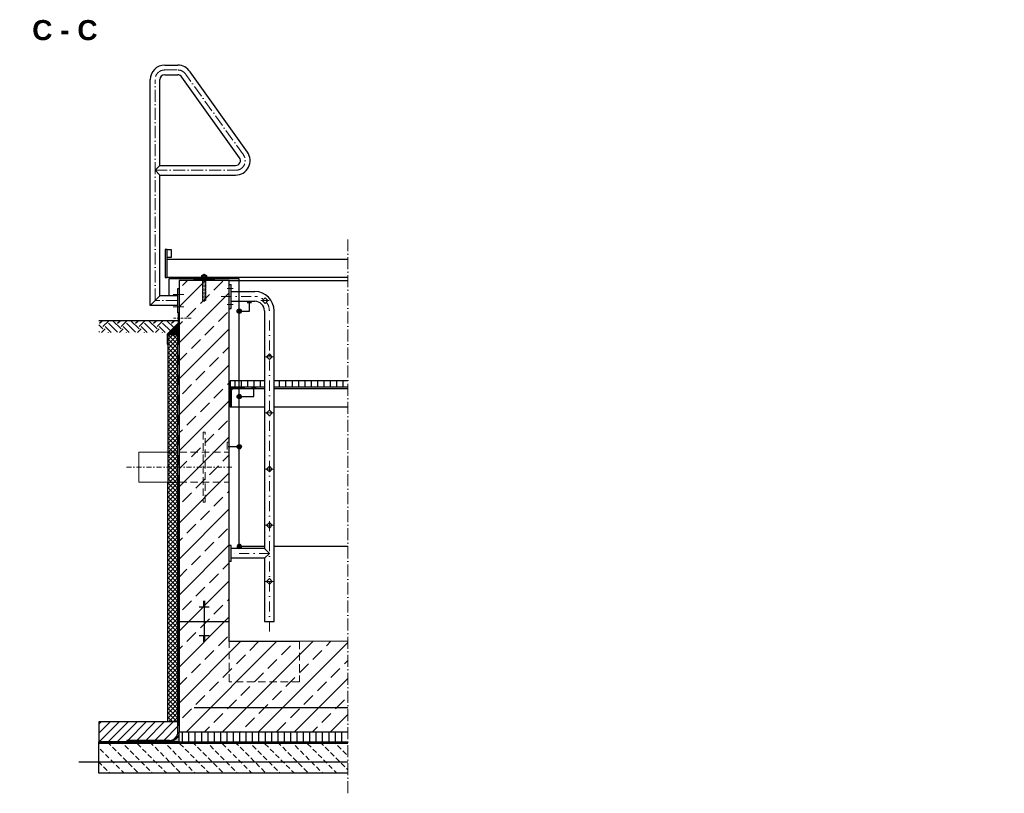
# Model space of a CAD drawing. Header units: millimetres. Extents: x -61498 to 2601997, y -16110 to 22287.
# Tile 14 of 27: x 12090 to 17000, y -410 to 3446. Entities that reach past the tile are written whole.
import ezdxf

# ---------------------------------------------------------------- set-up
doc = ezdxf.new("R2010")
doc.units = ezdxf.units.MM
for name, pattern in [('ACAD_ISO10W100', [18, 12, -3, 0, -3]), ('JIS_02_1.0', [2, 1, -1]), ('STRICHPUNKT2', [0.5, 0.25, -0.125, 0, -0.125]), ('VERDECKT2', [0.1875, 0.125, -0.0625])]:
    doc.linetypes.add(name, pattern=pattern)
for name, color, linetype, lineweight in [('Beschriftung', 7, 'Continuous', 9), ('P-DABDICHTUNG', 7, 'Continuous', 18), ('P-ES-MD', 1, 'VERDECKT2', 18), ('P-SSLEIX', 7, 'STRICHPUNKT2', 18), ('verz. Bandstahl 30x3_5mm auf Putz', 1, 'GRENZE1', 35), ('verz. Bandstahl 30x3_5mm im Beton', 5, 'GRENZE1', 35)]:
    doc.layers.add(name, color=color, linetype=linetype, lineweight=lineweight)
doc.styles.add('LBB3.5M1000', font='isocp.shx', dxfattribs={"height": 3.5})
doc.linetypes.add('GRENZE1', pattern='A,6.35,-2.54,[133,ltypeshp.shx,S=2.54,R=0,X=-2.54,Y=0],-2.54,25.4', length=36.83)

msp = doc.modelspace()

# ---------------------------------------------------------------- hatches: boundary and pattern name
at = {"lineweight": 0}
h = msp.add_hatch(dxfattribs=at)
h.set_pattern_fill('ANSI33', color=256, scale=20)
h.set_pattern_definition([(45, (14584.8, 1020.52), (-89.8026, 89.8026), []), (45, (14674.6, 1020.52), (-89.8026, 89.8026), [63.5, -31.75])])
h.paths.add_polyline_path([(13726.05, -104.477), (13726.05, 348.361), (13484.802, 345.523), (13134.802, 345.523), (13134.802, 2145.523), (12884.802, 2145.523), (12884.802, -104.477)])
h = msp.add_hatch()
h.set_pattern_fill('EARTH', color=256, scale=10, angle=45)
h.set_pattern_definition([(45, (12684.8, 1916.385), (7e-15, 89.803), [63.5, -63.5]), (45, (12667.964, 1933.22), (7e-15, 89.803), [63.5, -63.5]), (45, (12651.126, 1950.06), (7e-15, 89.803), [63.5, -63.5]), (135, (12651.126, 1961.286), (-89.803, 7e-15), [63.5, -63.5]), (135, (12667.964, 1978.124), (-89.803, 7e-15), [63.5, -63.5]), (135, (12684.8, 1994.96), (-89.803, 7e-15), [63.5, -63.5])])
h.paths.add_polyline_path([(12833.435, 1887.247), (12879.957, 1933.77), (12879.957, 1945.523), (12484.802, 1945.523), (12484.802, 1887.247)])
at = {"lineweight": 5}
h = msp.add_hatch(dxfattribs=at)
h.set_pattern_fill('ANSI36', color=256, angle=90)
h.set_pattern_definition([(135, (12856.802, 1903.712), (-6.17393, 1.6838), [7.9375, -1.5875, 0, -1.5875])])
h.paths.add_polyline_path([(12884.802, 1931.712), (12828.802, 1875.712), (12878.802, 1875.712), (12884.802, 1875.712)])
h = msp.add_hatch(dxfattribs=at)
h.set_pattern_fill('ANSI37', color=256, scale=5)
h.set_pattern_definition([(45, (12853.802, 1628.273), (-11.22532, 11.22532), []), (135, (12853.802, 1628.273), (-11.22532, -11.22532), [])])
h.paths.add_polyline_path([(12878.802, 1875.712), (12828.802, 1875.712), (12828.802, -54.477), (12878.802, -54.477)])
h = msp.add_hatch()
h.set_pattern_fill('ANSI31', color=256, scale=10, angle=45)
h.set_pattern_definition([(90, (-71100.71, 39965.3), (-31.75, 5e-15), [])])
h.paths.add_polyline_path([(13310.652, 1615.523), (13310.652, 1645.523), (13139.802, 1645.523), (13139.802, 1615.523)])
h.paths.add_polyline_path([(13726.05, 1615.523), (13726.05, 1645.523), (13358.952, 1645.523), (13358.952, 1615.523)])
at = {"lineweight": 9}
h = msp.add_hatch(dxfattribs=at)
h.set_pattern_fill('ANSI31', color=256)
h.set_pattern_definition([(45, (-71100.7104, 39965.3005), (-2.24506403, 2.24506403), [])])
edge = h.paths.add_edge_path()
edge.add_line((13134.802, 1515.523), (13134.802, 1615.523))
edge.add_line((13134.802, 1615.523), (13209.802, 1615.523))
edge.add_line((13209.802, 1615.523), (13209.802, 1610.523))
edge.add_arc((13204.802, 1610.523), 5, -90, 0, ccw=False)
edge.add_line((13204.802, 1605.523), (13154.802, 1605.523))
edge.add_arc((13154.802, 1595.523), 10, 90, 180)
edge.add_line((13144.802, 1595.523), (13144.802, 1520.523))
edge.add_arc((13139.802, 1520.523), 5, -90, 0, ccw=False)
edge.add_line((13139.802, 1515.523), (13134.802, 1515.523))
h = msp.add_hatch()
h.set_pattern_fill('ANSI31', color=256, scale=10)
h.set_pattern_definition([(45, (16487.802, -104.477), (-22.45064, 22.45064), [])])
edge = h.paths.add_edge_path()
edge.add_line((12624.427, -146.833), (12624.427, -154.477))
edge.add_line((12624.427, -154.477), (12484.802, -154.477))
edge.add_line((12484.802, -154.477), (12484.802, -54.477))
edge.add_line((12484.802, -54.477), (12878.802, -54.477))
edge.add_line((12878.802, -54.477), (12878.802, -104.477))
edge.add_arc((12836.446, -104.477), 42.356, 270, 360, ccw=False)
edge.add_line((12836.446, -146.833), (12624.427, -146.833))
at = {"lineweight": 0}
h = msp.add_hatch(dxfattribs=at)
h.set_pattern_fill('AR-CONC', color=256, scale=0.48356)
h.set_pattern_definition([(50, (16366.9742, -129.4772), (3.4683817, -0.303444), [0.36267, -3.989368]), (355, (16366.9742, -129.4772), (-0.6709456, 3.6372986), [0.290136, -3.1914945]), (100.45144, (16367.2632, -129.5025), (2.797436, 3.3338545), [0.308222, -3.3904412]), (46.1842, (16366.974, -128.51), (5.16075, -0.8003847), [0.544005, -5.984052]), (96.63564, (16367.4043, -128.577), (4.519649, 4.710446), [0.462333, -5.085665]), (351.18416, (16366.974, -128.51), (4.519649, 4.710446), [0.435204, -4.787242]), (21, (16367.4578, -128.752), (2.8864024, -1.946903), [0.36267, -3.989368]), (326, (16367.4578, -128.752), (1.176575, 3.506534), [0.290136, -3.1914945]), (71.45144, (16367.6983, -128.914), (4.0629775, 1.559631), [0.308222, -3.3904412]), (37.5, (16366.9742, -129.4772), (0.05880017, 1.6097408), [0, -3.1528098, 0, -3.2398505, 0, -3.2035835]), (7.5, (16366.9742, -129.4772), (1.2720985, 1.9072164), [0, -1.8471984, 0, -3.0802758, 0, -1.2209884]), (327.5, (16365.8959, -129.4772), (2.5813506, -0.1090663), [0, -1.2088994, 0, -3.7717663, 0, -5.0048437]), (317.5, (16365.4123, -129.4772), (2.8200537, 0.4840674), [0, -1.5715693, 0, -2.5048397, 0, -3.5541644])])
edge = h.paths.add_edge_path()
edge.add_line((12810.503, -154.477), (12836.446, -152.833))
edge.add_arc((12836.446, -104.477), 48.356, 270, 360)
edge.add_line((12884.802, -104.477), (12884.802, -154.477))
edge.add_line((12884.802, -154.477), (12810.503, -154.477))
h = msp.add_hatch()
h.set_pattern_fill('ANSI31', color=256, scale=10, angle=45)
h.set_pattern_definition([(90, (14584.802, -129.477), (-31.75, 5e-15), [])])
h.paths.add_polyline_path([(12884.802, -104.477), (13726.05, -104.477), (13726.05, -154.477), (12884.802, -154.477)])
h = msp.add_hatch(dxfattribs=at)
h.set_pattern_fill('BETON_UNBEWEHRT', color=256, scale=200, angle=90, pattern_type=2)
h.set_pattern_definition([(135, (7496.93, -75.12), (-35.35534, -35.35534), [25, -12.5])])
h.paths.add_polyline_path([(13726.05, -310.477), (13726.05, -160.477), (12484.802, -160.477), (12484.802, -310.477)])
at = {"layer": 'P-DABDICHTUNG'}
h = msp.add_hatch(dxfattribs=at)
h.set_pattern_fill('PLAST', scale=6, angle=90, style=0)
h.set_pattern_definition([(90, (1658.7167, -1454.0447), (-1.5, 9e-17), []), (90, (1658.5292, -1454.0447), (-1.5, 9e-17), []), (90, (1658.3417, -1454.0447), (-1.5, 9e-17), [])])
h.paths.add_polyline_path([(12624.427, -154.477), (12624.427, -152.833), (12683.934, -152.833), (12683.934, -154.477)])
at = {"layer": 'verz. Bandstahl 30x3_5mm auf Putz', "lineweight": -3, "ltscale": 2.5}
h = msp.add_hatch(color=256, dxfattribs=at)
h.dxf.hatch_style = 1
edge = h.paths.add_edge_path()
edge.add_arc((13184.802, 1993.163), 10.718, -540, -180)
h = msp.add_hatch(color=256, dxfattribs=at)
h.dxf.hatch_style = 1
edge = h.paths.add_edge_path()
edge.add_arc((13184.802, 1567.626), 10.718, -540, -180)
h = msp.add_hatch(color=256, dxfattribs=at)
h.dxf.hatch_style = 1
edge = h.paths.add_edge_path()
edge.add_arc((13184.802, 1317.291), 10.718, -540, -180)
at = {"layer": 'verz. Bandstahl 30x3_5mm auf Putz'}
h = msp.add_hatch(color=256, dxfattribs=at)
h.dxf.hatch_style = 1
h.paths.add_polyline_path([(13195.52, 820.098), (13184.802, 820.098), (13184.802, 830.815, 0.88926571), (13182.315, 809.673), (13187.289, 809.673, 0.34717256)])
h = msp.add_hatch(color=256, dxfattribs=at)
h.dxf.hatch_style = 1
h.paths.add_polyline_path([(13184.802, 830.815), (13184.802, 820.098), (13195.52, 820.098, 0.41421356)], flags=17)

# ---------------------------------------------------------------- linework, layer by layer
for p, q in [((12813.102, 3219.83), (12877.821, 3219.83)), ((12740.652, 2021.373), (12740.652, 3147.38)), ((12788.952, 2719.673), (12788.952, 3147.38)), ((12813.102, 3171.53), (12877.821, 3171.53)), ((13186.142, 2757.876), (12898.346, 3160.105)), ((13225.414, 2785.994), (12939.396, 3185.557)), ((12788.952, 2719.673), (12764.802, 2695.523)), ((12788.952, 2719.673), (13166.502, 2719.673)), ((12764.802, 2695.523), (12788.952, 2671.373)), ((12788.952, 2671.373), (13166.502, 2671.373)), ((12788.952, 2069.673), (12788.952, 2671.373)), ((13726.05, 2250.523), (12824.802, 2250.523)), ((13726.05, 2160.523), (12824.802, 2160.523)), ((12959.802, 2150.523), (12959.802, 2160.523)), ((13059.802, 2160.523), (13059.802, 2150.523)), ((13134.802, 2145.523), (12884.802, 2145.523)), ((12884.802, 2145.523), (12884.802, -104.477)), ((12959.802, 2150.523), (12954.802, 2145.523)), ((13059.802, 2150.523), (12959.802, 2150.523)), ((13059.802, 2150.523), (13064.802, 2145.523)), ((13134.802, 345.523), (13134.802, 2145.523)), ((13134.802, 2145.523), (13726.05, 2145.523)), ((13134.802, 2126.743), (13144.802, 2126.743)), ((13144.802, 2006.743), (13144.802, 2126.743)), ((12788.952, 2069.673), (12740.652, 2021.373)), ((12878.802, 2069.673), (12788.952, 2069.673)), ((13144.802, 2090.893), (13262.352, 2090.893)), ((12878.802, 2021.373), (12740.652, 2021.373)), ((13144.802, 2042.593), (13262.352, 2042.593)), ((13299.442, 2045.523), (13313.582, 2059.663)), ((13313.582, 2031.383), (13299.442, 2045.523)), ((13327.722, 2045.523), (13313.582, 2059.663)), ((13313.582, 2031.383), (13327.722, 2045.523)), ((13134.802, 2006.743), (13144.802, 2006.743)), ((13310.652, 1994.293), (13310.652, 809.673)), ((13358.952, 445.523), (13358.952, 1994.293)), ((12879.957, 1945.523), (12484.802, 1945.523)), ((12828.802, 1875.712), (12884.802, 1931.712)), ((12878.802, -104.477), (12878.802, 1875.712)), ((12878.802, 1875.712), (12884.802, 1875.712)), ((12878.802, 1875.712), (12884.802, 1875.712)), ((13320.662, 1765.523), (13334.802, 1779.663)), ((13348.942, 1765.523), (13334.802, 1779.663)), ((13334.802, 1751.383), (13320.662, 1765.523)), ((13334.802, 1751.383), (13348.942, 1765.523)), ((13310.652, 1605.523), (13204.802, 1605.523)), ((13726.05, 1605.523), (13358.952, 1605.523)), ((13139.802, 1515.523), (13310.652, 1515.523)), ((13320.662, 1485.523), (13334.802, 1499.663)), ((13334.802, 1471.383), (13320.662, 1485.523)), ((13348.942, 1485.523), (13334.802, 1499.663)), ((13334.802, 1471.383), (13348.942, 1485.523)), ((13358.952, 1515.523), (13726.05, 1515.523)), ((13320.662, 1205.523), (13334.802, 1219.663)), ((13334.802, 1191.383), (13320.662, 1205.523)), ((13348.942, 1205.523), (13334.802, 1219.663)), ((13334.802, 1191.383), (13348.942, 1205.523)), ((13320.662, 925.523), (13334.802, 939.663)), ((13348.942, 925.523), (13334.802, 939.663)), ((13334.802, 911.383), (13320.662, 925.523)), ((13334.802, 911.383), (13348.942, 925.523)), ((13144.802, 825.523), (13134.802, 825.523)), ((13144.802, 745.523), (13144.802, 825.523)), ((13310.652, 809.673), (13144.802, 809.673)), ((13310.652, 809.673), (13334.802, 785.523)), ((13144.802, 745.523), (13134.802, 745.523)), ((13310.652, 761.373), (13144.802, 761.373)), ((13334.802, 785.523), (13310.652, 761.373)), ((13310.652, 761.373), (13310.652, 445.523)), ((13320.662, 645.523), (13334.802, 659.663)), ((13334.802, 631.383), (13320.662, 645.523)), ((13348.942, 645.523), (13334.802, 659.663)), ((13334.802, 631.383), (13348.942, 645.523)), ((13014.802, 545.176), (13004.802, 545.176)), ((13014.802, 541.656), (13004.802, 541.656)), ((13009.802, 545.523), (13009.802, 445.523)), ((13034.802, 517.017), (12984.802, 517.017)), ((13014.802, 538.136), (13004.802, 538.136)), ((13014.802, 534.616), (13004.802, 534.616)), ((13014.802, 531.096), (13004.802, 531.096)), ((13014.802, 527.577), (13004.802, 527.577)), ((13014.802, 524.057), (13004.802, 524.057)), ((13014.802, 520.537), (13004.802, 520.537)), ((12884.802, 445.523), (13134.802, 445.523)), ((13009.802, 445.523), (13009.802, 345.523)), ((13310.652, 445.523), (13358.952, 445.523)), ((13034.802, 374.029), (12984.802, 374.029)), ((13014.802, 370.509), (13004.802, 370.509)), ((13014.802, 366.989), (13004.802, 366.989)), ((13014.802, 363.469), (13004.802, 363.469)), ((13014.802, 359.949), (13004.802, 359.949)), ((13014.802, 356.429), (13004.802, 356.429)), ((13014.802, 352.909), (13004.802, 352.909)), ((13014.802, 349.389), (13004.802, 349.389)), ((13014.802, 345.87), (13004.802, 345.87)), ((13484.802, 345.523), (13134.802, 345.523)), ((13726.05, 348.361), (13484.802, 345.523)), ((12878.802, -54.477), (12484.802, -54.477)), ((12484.802, -54.477), (12484.802, -160.477)), ((12878.802, -104.477), (12878.802, -54.477)), ((12624.427, -146.833), (12624.427, -154.477)), ((12836.446, -146.833), (12624.427, -146.833)), ((12884.802, -154.477), (12484.802, -154.477)), ((12484.802, -160.477), (12484.802, -154.477)), ((12884.802, -154.477), (12484.802, -154.477)), ((12878.802, -154.477), (12484.802, -154.477)), ((12878.802, -154.477), (12484.802, -154.477)), ((12484.802, -154.477), (12884.802, -154.477)), ((12836.446, -152.833), (12624.427, -152.833)), ((12884.802, -154.477), (13726.05, -154.477))]:
    msp.add_line(p, q)
at = {"linetype": 'ACAD_ISO10W100', "lineweight": 18, "ltscale": 5}
for p, q in [((12813.102, 3195.523), (12877.918, 3195.523)), ((12764.802, 2045.523), (12764.802, 3147.223)), ((13205.779, 2771.933), (12918.968, 3172.674)), ((12764.802, 2695.523), (13166.502, 2695.523)), ((13726.05, -410.477), (13726.05, 2350.523)), ((12909.066, 2075.523), (12854.538, 2075.523)), ((12878.802, 2045.523), (12764.802, 2045.523)), ((12909.066, 2015.523), (12854.538, 2015.523))]:
    msp.add_line(p, q, dxfattribs=at)
at = {"linetype": 'Continuous', "lineweight": 9}
for p, q in [((12994.802, 2160.523), (12994.802, 2163.523)), ((12994.802, 2163.523), (13024.802, 2163.523)), ((12996.402, 2164.523), (12996.402, 2170.523)), ((12999.866, 2171.523), (13019.738, 2171.523)), ((13001.802, 2174.023), (13017.802, 2174.023)), ((13001.802, 2174.023), (13001.802, 2171.523)), ((13003.027, 2174.458), (13003.027, 2171.523)), ((13003.33, 2164.523), (13003.33, 2170.523)), ((13016.274, 2164.523), (13016.274, 2170.523)), ((13016.577, 2174.458), (13016.577, 2171.523)), ((13017.802, 2174.023), (13017.802, 2171.523)), ((13023.202, 2164.523), (13023.202, 2170.523)), ((13024.802, 2160.523), (13024.802, 2163.523))]:
    msp.add_line(p, q, dxfattribs=at)
at = {"linetype": 'JIS_02_1.0', "lineweight": 5, "ltscale": 2}
for p, q in [((13001.302, 2145.523), (13001.302, 2163.523)), ((13001.802, 2047.023), (13001.802, 2174.023)), ((13003.027, 2046.588), (13003.027, 2171.523)), ((13016.577, 2046.588), (13016.577, 2171.523)), ((13017.802, 2047.023), (13017.802, 2174.023)), ((13018.302, 2145.523), (13018.302, 2163.523)), ((13001.802, 2047.023), (13017.802, 2047.023))]:
    msp.add_line(p, q, dxfattribs=at)
at = {"linetype": 'ACAD_ISO10W100', "lineweight": 5}
for p, q in [((13009.802, 2040.523), (13009.802, 2178.584)), ((12856.714, 1957.941), (12944.225, 1957.941))]:
    msp.add_line(p, q, dxfattribs=at)
at = {"linetype": 'JIS_02_1.0', "lineweight": 25, "ltscale": 50}
for p, q in [((12881.802, 1875.712), (12881.802, -104.477)), ((12484.802, -157.477), (13726.05, -157.477)), ((12836.446, -149.833), (12624.427, -149.833))]:
    msp.add_line(p, q, dxfattribs=at)
for points in [[(12814.802, 2160.523), (12824.802, 2160.523), (12824.802, 2300.523), (12814.802, 2300.523)], [(12824.802, 2300.523), (12844.802, 2300.523), (12844.802, 2260.523), (12824.802, 2260.523)], [(12884.802, 2105.523), (12884.802, 1985.523), (12878.802, 1985.523), (12878.802, 2105.523)], [(12826.845, 1827.829), (12826.845, 1877.829), (12881.957, 1932.941), (12881.957, 1982.941), (12879.957, 1982.941), (12879.957, 1933.77), (12824.845, 1878.657), (12824.845, 1827.829)], [(12878.802, 1875.712), (12828.802, 1875.712), (12828.802, 1140.523), (12878.802, 1140.523)], [(12828.802, 1140.523), (12878.802, 1140.523), (12878.802, -54.477), (12828.802, -54.477)]]:
    msp.add_lwpolyline(points, close=True)
for points in [[(13310.652, 1645.523), (13139.802, 1645.523), (13139.802, 1615.523), (13310.652, 1615.523)], [(13726.05, 1645.523), (13358.952, 1645.523)], [(13358.952, 1615.523), (13726.05, 1615.523)], [(12884.802, -154.477), (12884.802, -104.477), (13726.05, -104.477)], [(13726.05, -310.477), (12484.802, -310.477), (12484.802, -160.477), (13726.05, -160.477)]]:
    msp.add_lwpolyline(points)
msp.add_lwpolyline([(13134.802, 1515.523), (13134.802, 1615.523), (13209.802, 1615.523), (13209.802, 1610.523, -0.41421356), (13204.802, 1605.523), (13154.802, 1605.523, 0.41421356), (13144.802, 1595.523), (13144.802, 1520.523, -0.41421356), (13139.802, 1515.523)], format="xyb", close=True)
for centre, radius, start, end in [((12813.102, 3147.38), 72.45, 90, 180), ((12877.821, 3147.38), 72.45, 31.798913, 90), ((12813.102, 3147.38), 24.15, 90, 180), ((12877.821, 3147.38), 24.15, 31.798913, 90), ((13166.502, 2743.823), 72.45, 270, 35.596107), ((13166.502, 2743.823), 24.15, 270, 35.583824), ((13262.352, 1994.293), 96.6, 0, 90), ((13262.352, 1994.293), 48.3, 0, 90), ((12836.446, -104.477), 42.356, 270, 0)]:
    msp.add_arc(centre, radius, start, end)
at = {"linetype": 'ACAD_ISO10W100', "lineweight": 18, "ltscale": 5}
for centre, start, end in [((12813.102, 3147.223), 90, 180), ((12877.918, 3147.223), 31.798913, 90), ((13166.502, 2743.823), 270, 35.591366)]:
    msp.add_arc(centre, 48.3, start, end, dxfattribs=at)
at = {"linetype": 'Continuous', "lineweight": 9}
for centre, radius, start, end in [((12999.866, 2165.023), 6.5, 57.795758, 122.204242), ((12999.866, 2170.023), 6.5, 237.795758, 302.204242), ((13009.802, 2153.439), 22.083, 68.760689, 111.239311), ((13009.802, 2150.081), 21.442, 72.432642, 107.567358), ((13009.802, 2184.965), 21.442, 252.432642, 287.567358), ((13019.738, 2165.023), 6.5, 57.795758, 122.204242), ((13019.738, 2170.023), 6.5, 237.795758, 302.204242)]:
    msp.add_arc(centre, radius, start, end, dxfattribs=at)
at = {"linetype": 'JIS_02_1.0', "lineweight": 5, "ltscale": 2}
msp.add_arc((13009.802, 2067.606), 22.083, 248.760689, 291.239311, dxfattribs=at)
at = {"linetype": 'JIS_02_1.0', "lineweight": 25, "ltscale": 50}
msp.add_arc((12836.446, -104.477), 45.356, 270, 0, dxfattribs=at)
at = {"layer": 'P-DABDICHTUNG', "color": 7}
for p, q in [((12683.934, -152.833), (12683.934, -154.477)), ((12836.446, -152.833), (12810.503, -154.477))]:
    msp.add_line(p, q, dxfattribs=at)
msp.add_lwpolyline([(12884.802, -80.299), (12884.802, -104.477, -0.41421356), (12836.446, -152.833)], format="xyb", dxfattribs=at)
at = {"layer": 'P-ES-MD', "color": 7, "linetype": 'Continuous', "ltscale": 300}
for p, q in [((12684.802, 1290.523), (12684.802, 1140.523)), ((12828.802, 1290.523), (12684.802, 1290.523)), ((12828.802, 1140.523), (12684.802, 1140.523))]:
    msp.add_line(p, q, dxfattribs=at)
at = {"layer": 'P-ES-MD', "color": 7, "ltscale": 300}
for p, q in [((12828.802, 1290.523), (13134.802, 1290.523)), ((12828.802, 1140.523), (13134.802, 1140.523)), ((13134.802, 145.523), (13134.802, 345.523)), ((13484.802, 345.523), (13484.802, 145.523)), ((13484.802, 145.523), (13134.802, 145.523))]:
    msp.add_line(p, q, dxfattribs=at)
at = {"layer": 'P-ES-MD', "color": 7, "linetype": 'STRICHPUNKT2', "ltscale": 100}
msp.add_line((12621.703, 1215.523), (13155.429, 1215.523), dxfattribs=at)
at = {"layer": 'P-ES-MD', "color": 7, "ltscale": 300}
for points in [[(13004.802, 1040.523), (13014.802, 1040.523), (13014.802, 1390.523), (13004.802, 1390.523)], [(13134.802, 1340.523), (13124.802, 1340.523), (13124.802, 1290.523), (13134.802, 1290.523)]]:
    msp.add_lwpolyline(points, close=True, dxfattribs=at)
at = {"layer": 'P-SSLEIX', "color": 7, "linetype": 'STRICHPUNKT2', "ltscale": 200}
for p, q in [((13094.802, 2066.743), (13262.352, 2066.743)), ((13124.802, 2106.743), (13154.802, 2106.743)), ((13124.802, 2026.743), (13154.802, 2026.743)), ((13334.486, 2045.523), (13292.678, 2045.523)), ((13334.802, 395.523), (13334.802, 1994.293)), ((13355.706, 1765.523), (13313.898, 1765.523)), ((13355.706, 1485.523), (13313.898, 1485.523)), ((13355.706, 1205.523), (13313.898, 1205.523)), ((13355.706, 925.523), (13313.898, 925.523)), ((13334.802, 785.523), (13142.901, 785.523)), ((13355.706, 645.523), (13313.898, 645.523))]:
    msp.add_line(p, q, dxfattribs=at)
msp.add_arc((13262.352, 1994.293), 72.45, 0, 90, dxfattribs=at)
at = {"layer": 'verz. Bandstahl 30x3_5mm auf Putz', "lineweight": -3, "ltscale": 2.5}
for p, q in [((13184.802, 2154.133), (12833.877, 2154.133)), ((12833.877, 2154.133), (12833.877, 2071.629)), ((13184.802, 820.098), (13184.802, 2154.133)), ((13310.652, 820.098), (13184.802, 820.098)), ((13726.05, 820.098), (13358.952, 820.098))]:
    msp.add_line(p, q, dxfattribs=at)
at = {"layer": 'verz. Bandstahl 30x3_5mm auf Putz', "linetype": 'Continuous', "lineweight": -3, "ltscale": 2.5}
for p, q in [((12822.744, 2071.629), (12845.01, 2071.629)), ((13224.012, 2037.078), (13246.278, 2037.078)), ((13235.145, 1993.163), (13235.145, 2037.078)), ((13184.802, 1993.163), (13235.145, 1993.163)), ((13246.301, 1611.542), (13268.567, 1611.542)), ((13257.434, 1567.626), (13257.434, 1611.542)), ((13184.802, 1567.626), (13257.434, 1567.626)), ((13184.802, 1317.291), (13129.47, 1317.291))]:
    msp.add_line(p, q, dxfattribs=at)
for centre in [(13184.802, 1993.163), (13184.802, 1567.626), (13184.802, 1317.291)]:
    msp.add_circle(centre, 10.718, dxfattribs=at)
msp.add_arc((13184.802, 820.098), 10.718, 283.417608, 256.582392, dxfattribs=at)
at = {"layer": 'verz. Bandstahl 30x3_5mm im Beton', "lineweight": -3, "ltscale": 5}
for p, q in [((12959.802, 17.736), (13726.05, 17.736)), ((12384.802, -252.77), (13726.05, -252.77))]:
    msp.add_line(p, q, dxfattribs=at)

# ---------------------------------------------------------------- texts
at = {"layer": 'Beschriftung', "insert": (12152.276, 3444.483), "char_height": 100, "attachment_point": 1, "style": 'LBB3.5M1000'}
msp.add_mtext_dynamic_manual_height_columns('{\\fArial|b1|i0|c0|p34;C - C}', width=355.01313, gutter_width=17.5, heights=[0], dxfattribs=at)
at = {"layer": 'Beschriftung', "insert": (7938.292, 15.189), "char_height": 50, "width": 1235.81011, "attachment_point": 1, "style": 'LBB3.5M1000'}
msp.add_mtext('\\pi273.99;{\\fArial|b0|i0|c0|p34;REFUELING STREET\\P\\pi218.67;BETANKUNGSSTRASSE\\H1.0213x; }', dxfattribs=at)

doc.saveas('drawing.dxf')
